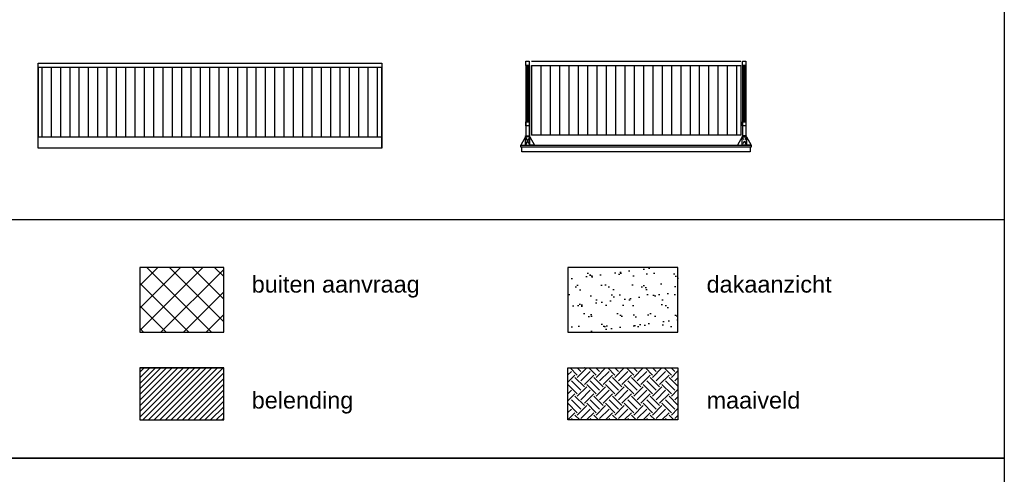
# Model space of a CAD drawing. Header units: millimetres. Extents: x 0 to 10560344, y -63228 to 177747.
# Tile 93 of 125: x 112690 to 124436, y -5724 to -303. Entities that reach past the tile are written whole.
import ezdxf

# ---------------------------------------------------------------- set-up
doc = ezdxf.new("R2010")
doc.units = ezdxf.units.MM
doc.linetypes.add('DASHED', pattern=[19.05, 12.7, -6.35])
for name, color, linetype in [('00-aanzicht algemeen', 11, 'Continuous'), ('00-aanzicht algemeen dik', 1, 'Continuous'), ('00-arcering', 11, 'Continuous'), ('23-vloerafwerking', 1, 'Continuous'), ('23-vloeren en daken', 7, 'Continuous'), ('31-kozijnen', 7, 'Continuous'), ('99-maaiveld', 5, 'Continuous'), ('99-naast gelegen bebouwing', 3, 'Continuous')]:
    doc.layers.add(name, color=color, linetype=linetype)
doc.layers.add('00-hulplijnen', color=2, linetype='Continuous', plot=False)
doc.layers.add('Z00-kader', color=2, linetype='Continuous', plot=False)
doc.styles.add('03_50', font='swiss.ttf', dxfattribs={"height": 200})

msp = doc.modelspace()

# ---------------------------------------------------------------- hatches: boundary and pattern name
at = {"layer": '00-aanzicht algemeen'}
h = msp.add_hatch(dxfattribs=at)
h.set_pattern_fill('LINE', color=256, scale=35, angle=90, style=0)
h.set_pattern_definition([(90, (40281.37, -31464.34), (-111.125, 7e-15), [])])
h.paths.add_polyline_path([(112910.1, -1700.8), (117010.1, -1700.8), (117010.1, -1832.8), (117010.1, -872.7), (112927.5, -872.7), (112910.1, -872.7), (112910.1, -1412.7)])
h = msp.add_hatch(dxfattribs=at)
h.set_pattern_fill('LINE', color=256, scale=35, angle=90, style=0)
h.set_pattern_definition([(90, (-8659.2, -34370.15), (-111.125, 7e-15), [])])
h.paths.add_polyline_path([(118794.9, -1678), (118794.9, -849), (121291.9, -849), (121291.9, -1678)])
at = {"layer": '00-arcering'}
h = msp.add_hatch(dxfattribs=at)
h.set_pattern_fill('ANSI37', color=256, scale=60, style=0)
h.set_pattern_definition([(45, (43956.88, -23798.35), (-134.70384, 134.70384), []), (135, (43956.88, -23798.35), (-134.70384, -134.70384), [])])
h.paths.add_polyline_path([(114123.8, -4028), (115123.8, -4028), (115123.8, -3258), (114123.8, -3258)])
h = msp.add_hatch(dxfattribs=at)
h.set_pattern_fill('AR-SAND', color=256, scale=5, style=0)
h.set_pattern_definition([(37.5, (128882.9, -4426.12), (-8, 244.7066), [0, -193.04, 0, -215.9, 0, -206.375]), (7.5, (128882.9, -4426.12), (224.762, 358.413), [0, -104.14, 0, -173.99, 0, -66.675]), (327.5, (128726.68, -4426.12), (395.496, 0.7186), [0, -63.5, 0, -228.6, 0, -298.45]), (317.5, (128726.68, -4426.12), (381.778, 111.465), [0, -31.75, 0, -149.86, 0, -171.45])])
h.paths.add_polyline_path([(119229.8, -4028), (120542.8, -4028), (120542.8, -3258), (119229.8, -3258)])
at = {"layer": '00-arcering', "linetype": 'Continuous'}
h = msp.add_hatch(dxfattribs=at)
h.set_pattern_fill('ANSI31', color=256, scale=15, style=0)
h.set_pattern_definition([(45, (248882.206, -3507.16), (-33.67596, 33.67596), [])])
h.paths.add_polyline_path([(114123.8, -5074.6), (115123.8, -5074.6), (115123.8, -4454.6), (114123.8, -4454.6)])
at = {"layer": '00-arcering'}
h = msp.add_hatch(dxfattribs=at)
h.set_pattern_fill('EARTH', color=256, scale=25, angle=45, style=0)
h.set_pattern_definition([(45, (129753.1, -6672.95), (1e-14, 224.5064), [158.75, -158.75]), (45, (129711, -6630.85), (1e-14, 224.5064), [158.75, -158.75]), (45, (129668.9, -6588.76), (1e-14, 224.5064), [158.75, -158.75]), (135, (129668.9, -6560.7), (-224.5064, 1e-14), [158.75, -158.75]), (135, (129711, -6518.6), (-224.5064, 1e-14), [158.75, -158.75]), (135, (129753.1, -6476.5), (-224.5064, 1e-14), [158.75, -158.75])])
h.paths.add_polyline_path([(119229.8, -4454.6), (120542.8, -4454.6), (120542.8, -5074.6), (119229.8, -5074.6)])

# ---------------------------------------------------------------- linework, layer by layer
at = {"layer": '00-aanzicht algemeen'}
for p, q in [((118729.3, -849), (118729.3, -1678)), ((118769.3, -849), (118769.3, -1678)), ((121313.9, -849), (121313.9, -1678)), ((121353.9, -849), (121353.9, -1678)), ((118774.3, -1699), (118724.3, -1799)), ((118724.3, -1699), (118774.3, -1799))]:
    msp.add_line(p, q, dxfattribs=at)
at = {"layer": '00-aanzicht algemeen', "ltscale": 5}
for p, q in [((118724.3, -1699), (118724.3, -1775)), ((121358.9, -1699), (121358.9, -1775))]:
    msp.add_line(p, q, dxfattribs=at)
at = {"layer": '00-aanzicht algemeen', "linetype": 'DASHED', "ltscale": 3}
for p, q in [((121308.9, -1699), (121358.9, -1799)), ((121358.9, -1699), (121308.9, -1799))]:
    msp.add_line(p, q, dxfattribs=at)
at = {"layer": '00-aanzicht algemeen'}
msp.add_lwpolyline([(118794.9, -799), (121291.6, -799)], dxfattribs=at)
at = {"layer": '00-aanzicht algemeen', "ltscale": 5}
msp.add_lwpolyline([(112910.1, -822.7), (117010.1, -822.7), (117010.1, -872.7), (112910.1, -872.7)], close=True, dxfattribs=at)
at = {"layer": '00-aanzicht algemeen'}
for points in [[(112910.1, -822.7), (117010.1, -822.7), (117010.1, -1832.8), (112910.1, -1832.8)], [(112910.1, -1700.8), (117010.1, -1700.8), (117010.1, -1700.8), (117010.1, -1832.8), (117010.1, -872.7), (112927.5, -872.7), (112910.1, -872.7), (112910.1, -1412.7), (112910.1, -1412.7), (112910.1, -1700.8), (112910.1, -1700.8)], [(118794.9, -1678), (118794.9, -849), (121291.9, -849), (121291.9, -1678), (118794.9, -1678)], [(118774.3, -1699), (118724.3, -1699), (118724.3, -1799), (118774.3, -1799)], [(121308.9, -1699), (121358.9, -1699), (121358.9, -1799), (121308.9, -1799)]]:
    msp.add_lwpolyline(points, close=True, dxfattribs=at)
at = {"layer": '00-aanzicht algemeen', "linetype": 'Continuous'}
msp.add_lwpolyline([(121405, -1821), (121405, -1879), (118681.6, -1879), (118681.6, -1821)], dxfattribs=at)
at = {"layer": '00-aanzicht algemeen dik'}
for p, q in [((118744.3, -1519), (118744.3, -849)), ((118754.3, -1519), (118754.3, -849)), ((121328.9, -1519), (121328.9, -849)), ((121338.9, -1519), (121338.9, -849))]:
    msp.add_line(p, q, dxfattribs=at)
at = {"layer": '00-hulplijnen'}
for points in [[(102467.1, 78.1), (124435.7, 78.1), (124435.7, -5532.8), (102467.1, -5532.8)], [(119229.8, -4028), (120542.8, -4028), (120542.8, -3258), (119229.8, -3258)], [(114123.8, -5074.6), (115123.8, -5074.6), (115123.8, -4454.6), (114123.8, -4454.6)], [(119229.8, -4454.6), (120542.8, -4454.6), (120542.8, -5074.6), (119229.8, -5074.6)]]:
    msp.add_lwpolyline(points, close=True, dxfattribs=at)
for points in [[(102467.1, -2685.6), (124435.7, -2685.6)], [(102467.1, -5532.8), (124435.7, -5532.8)]]:
    msp.add_lwpolyline(points, dxfattribs=at)
at = {"layer": '23-vloerafwerking', "linetype": 'Continuous'}
msp.add_lwpolyline([(118666.6, -1799), (121416.6, -1799), (121416.6, -1821), (118666.6, -1821)], close=True, dxfattribs=at)
at = {"layer": '23-vloeren en daken'}
for points in [[(118666.6, -1799), (118724.3, -1799), (118724.3, -1699)], [(118774.3, -1693), (118724.3, -1693), (118724.3, -1688), (118774.3, -1688)], [(118832.1, -1799), (118774.3, -1799), (118774.3, -1699)], [(121251.2, -1799), (121308.9, -1799), (121308.9, -1699)], [(121308.9, -1693), (121358.9, -1693), (121358.9, -1688), (121308.9, -1688)], [(121416.6, -1799), (121358.9, -1799), (121358.9, -1699)]]:
    msp.add_lwpolyline(points, close=True, dxfattribs=at)
at = {"layer": '31-kozijnen', "ltscale": 5}
for points in [[(118729.3, -849), (118729.3, -799), (118769.3, -799), (118769.3, -849)], [(118729.3, -1519), (118769.3, -1519), (118769.3, -1569), (118729.3, -1569)]]:
    msp.add_lwpolyline(points, close=True, dxfattribs=at)
at = {"layer": '31-kozijnen', "linetype": 'Continuous'}
for points in [[(121313.9, -799), (121353.9, -799), (121353.9, -849), (121313.9, -849)], [(121313.9, -1519), (121353.9, -1519), (121353.9, -1569), (121313.9, -1569)]]:
    msp.add_lwpolyline(points, close=True, dxfattribs=at)
at = {"layer": '99-maaiveld'}
msp.add_line((119229.8, -4454.6), (120542.8, -4454.6), dxfattribs=at)
at = {"layer": '99-naast gelegen bebouwing'}
msp.add_lwpolyline([(114123.8, -4028), (115123.8, -4028), (115123.8, -3258), (114123.8, -3258)], close=True, dxfattribs=at)
at = {"layer": '99-naast gelegen bebouwing', "linetype": 'Continuous'}
msp.add_lwpolyline([(114123.8, -4454.6), (115123.8, -4454.6)], dxfattribs=at)
at = {"layer": 'Z00-kader', "linetype": 'Continuous'}
msp.add_lwpolyline([(102467.1, -5532.8), (124435.7, -5532.8), (124435.7, -12236), (102467.1, -12236)], close=True, dxfattribs=at)

# ---------------------------------------------------------------- texts
at = {"layer": '00-hulplijnen', "char_height": 200, "width": 4920.373, "attachment_point": 1, "style": '03_50'}
for s, insert in [('buiten aanvraag', (115458.3, -3357.3)), ('dakaanzicht', (120884.4, -3357.3)), ('belending', (115458.3, -4740.2)), ('maaiveld', (120884.4, -4740.2))]:
    msp.add_mtext(s, dxfattribs=dict(at, insert=insert))

doc.saveas('drawing.dxf')
